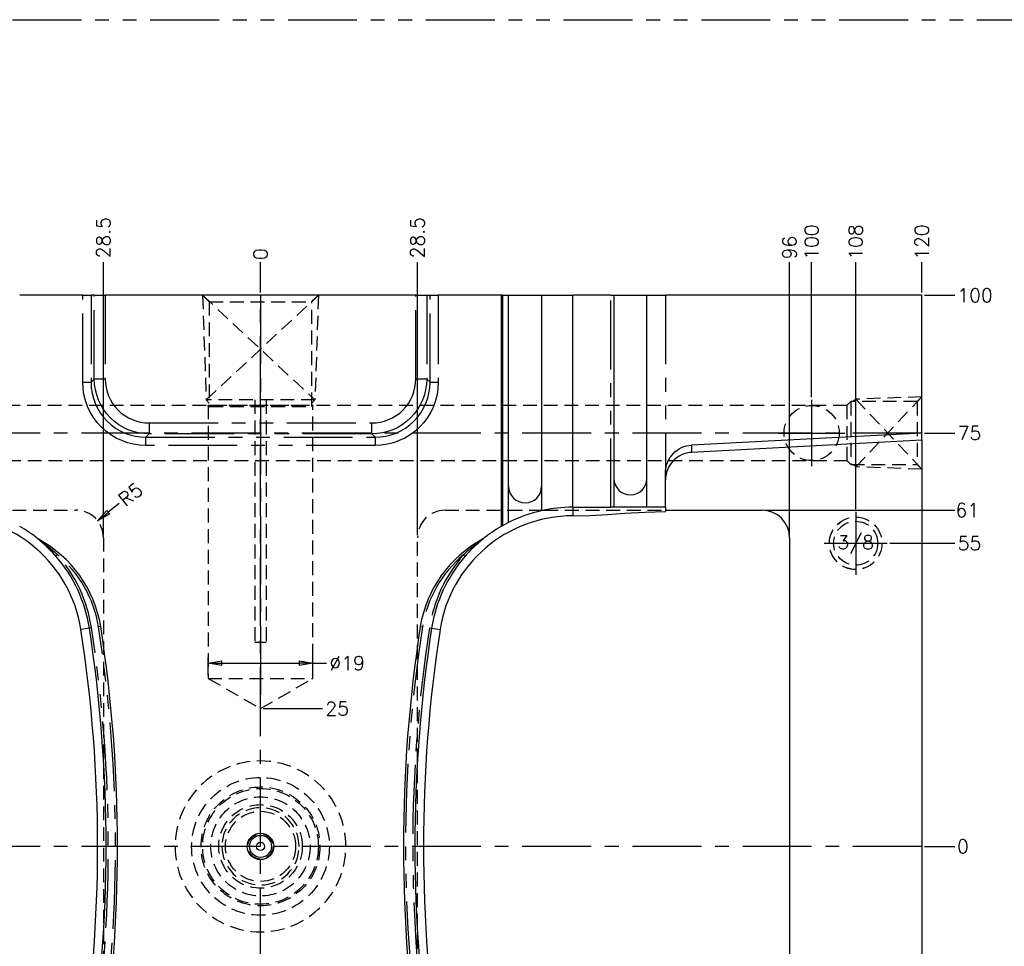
# Model space of a CAD drawing. Extents: x 2651 to 11825, y -3833 to 1075.
# Tile 4 of 256: x 2812 to 2991, y -3591 to -3423. Entities that reach past the tile are written whole.
import ezdxf
from ezdxf.enums import TextEntityAlignment as Align

# ---------------------------------------------------------------- set-up
doc = ezdxf.new("R2010")
doc.units = 0
doc.header["$LTSCALE"] = 10
for name, pattern in [('CENTER', [2, 1.25, -0.25, 0.25, -0.25]), ('HIDDEN', [0.375, 0.25, -0.125]), ('PHANTOM', [2.5, 1.25, -0.25, 0.25, -0.25, 0.25, -0.25])]:
    doc.linetypes.add(name, pattern=pattern)
doc.layers.get('0').update_dxf_attribs({"linetype": 'CONTINUOUS'})
doc.layers.get('Defpoints').update_dxf_attribs({"linetype": 'CONTINUOUS'})
for name, color, linetype in [('CEN', 1, 'CENTER'), ('COOL', 150, 'HIDDEN'), ('DIM', 3, 'CONTINUOUS'), ('DIVIDE', 5, 'PHANTOM'), ('HIDDEN', 6, 'HIDDEN'), ('LAYER_099', 7, 'CONTINUOUS'), ('TEXT', 4, 'CONTINUOUS')]:
    doc.layers.add(name, color=color, linetype=linetype)
doc.styles.get("Standard").update_dxf_attribs({"font": 'romans.shx'})
doc.dimstyles.new('1-1', dxfattribs={"dimtxt": 2.5, "dimasz": 2.5, "dimexe": 1, "dimexo": 0.5, "dimtad": 0, "dimrnd": 1.38778e-17, "dimzin": 9, "dimdsep": 46, "dimtxsty": 'Standard', "dimblk": 'CLOSED', "dimcen": 0, "dimclrd": 3, "dimclre": 3, "dimclrt": 3, "dimazin": 2, "dimtfac": 0.75, "dimtofl": 0, "dimtmove": 0, "dimatfit": 3, "dimfxl": 0, "dimtolj": 1, "dimarcsym": 0})

# ---------------------------------------------------------------- blocks, each defined once
blk = doc.blocks.new('*U447', base_point=(959.03, -3615.4))
for radius in [4.76, 4]:
    blk.add_circle((959.03, -3615.4), radius)
at = {"layer": 'CEN'}
for p, q in [((959.03, -3609.68), (959.03, -3621.12)), ((953.31, -3615.4), (964.75, -3615.4))]:
    blk.add_line(p, q, dxfattribs=at)
blk = doc.blocks.new('A$C11AD360A')
at = {"layer": 'COOL', "color": 1, "linetype": 'CENTER'}
for p, q in [((0, 100), (0, 25)), ((100, 81), (100, 69)), ((120, 75), (-108.87, 75)), ((94, 75), (106, 75))]:
    blk.add_line(p, q, dxfattribs=at)
at = {"layer": 'COOL'}
for p, q in [((-1, 81), (-1, 37)), ((1, 81), (1, 37)), ((1, 37), (-1, 37)), ((-9.5, 30.48), (9.5, 30.48))]:
    blk.add_line(p, q, dxfattribs=at)
for points in [[(-10.5, 100), (-9.3, 98.8), (9.3, 98.8), (10.5, 100)], [(-10.5, 100), (-9.88, 81), (-9.3, 80.42)], [(-10.5, 100), (9.88, 81), (-9.88, 81), (10.5, 100)], [(-9.3, 98.8), (-9.3, 79.84), (9.3, 79.84), (9.3, 98.8)], [(10.5, 100), (9.88, 81), (9.3, 80.42)], [(107.11, 80.7), (106.41, 80), (106.41, 70), (107.11, 69.3)], [(119.15, 80.7), (107.11, 80.7), (107.11, 69.3), (119.15, 69.3)], [(120, 81.55), (108, 81.15), (107.55, 80.7)], [(120, 81.55), (108, 68.85), (108, 81.15), (120, 68.45)], [(120, 81.55), (119.15, 80.7), (119.15, 69.3), (120, 68.45)], [(106.41, 80), (-105.98, 80), (-108.87, 75), (-105.98, 70), (106.41, 70)], [(-9.3, 79.84), (-9.5, 80.04), (9.5, 80.04), (9.3, 79.84)], [(-9.5, 80.04), (-9.5, 30.48), (0, 25), (9.5, 30.48), (9.5, 80.04)], [(120, 68.45), (108, 68.85), (107.55, 69.3)]]:
    blk.add_lwpolyline(points, dxfattribs=at)
blk.add_circle((100, 75), 5, dxfattribs=at)
blk = doc.blocks.new('*D450')
at = {"layer": 'Defpoints', "color": 0}
for p in [(2855.68, -3467.36), (2855.68, -3473.36), (2855.68, -3573.36)]:
    blk.add_point(p, dxfattribs=at)
at = {"layer": 'DIM', "color": 3, "lineweight": -2}
blk.add_line((2855.68, -3472.86), (2855.68, -3467.36), dxfattribs=at)
at = {"layer": 'DIM', "color": 3, "insert": (2855.68, -3465.9), "char_height": 2.5, "attachment_point": 5, "rotation": 90}
blk.add_mtext('\\A1;0', dxfattribs=at)
blk = doc.blocks.new('_Closed')
at = {"color": 0, "linetype": 'ByBlock', "lineweight": -2}
for p, q in [((-1, 0.167), (0, 0)), ((-1, 0.167), (-1, -0.167)), ((0, 0), (-1, -0.167)), ((0, 0), (-1, 0))]:
    blk.add_line(p, q, dxfattribs=at)
blk = doc.blocks.new('*D451')
at = {"layer": 'Defpoints', "color": 0}
for p in [(2955.68, -3467.36), (2955.68, -3492.36), (2855.68, -3573.36)]:
    blk.add_point(p, dxfattribs=at)
at = {"layer": 'DIM', "color": 3, "lineweight": -2}
blk.add_line((2955.68, -3491.86), (2955.68, -3467.36), dxfattribs=at)
at = {"layer": 'DIM', "color": 3, "insert": (2955.68, -3463.7), "char_height": 2.5, "attachment_point": 5, "rotation": 90}
blk.add_mtext('\\A1;100', dxfattribs=at)
blk = doc.blocks.new('*D452')
at = {"layer": 'Defpoints', "color": 0}
for p in [(2963.68, -3467.36), (2963.68, -3512.64), (2855.68, -3573.36)]:
    blk.add_point(p, dxfattribs=at)
at = {"layer": 'DIM', "color": 3, "lineweight": -2}
blk.add_line((2963.68, -3512.14), (2963.68, -3467.36), dxfattribs=at)
at = {"layer": 'DIM', "color": 3, "insert": (2963.68, -3463.7), "char_height": 2.5, "attachment_point": 5, "rotation": 90}
blk.add_mtext('\\A1;108', dxfattribs=at)
blk = doc.blocks.new('*D453')
at = {"layer": 'Defpoints', "color": 0}
for p in [(2975.68, -3467.36), (2975.68, -3473.36), (2855.68, -3573.36)]:
    blk.add_point(p, dxfattribs=at)
at = {"layer": 'DIM', "color": 3, "lineweight": -2}
blk.add_line((2975.68, -3472.86), (2975.68, -3467.36), dxfattribs=at)
at = {"layer": 'DIM', "color": 3, "insert": (2975.68, -3463.7), "char_height": 2.5, "attachment_point": 5, "rotation": 90}
blk.add_mtext('\\A1;120', dxfattribs=at)
blk = doc.blocks.new('*D454')
at = {"layer": 'Defpoints', "color": 0}
for p in [(2755.68, -3467.36), (2755.68, -3492.36), (2855.68, -3573.36)]:
    blk.add_point(p, dxfattribs=at)
at = {"layer": 'DIM', "color": 3, "lineweight": -2}
blk.add_line((2755.68, -3491.86), (2755.68, -3467.36), dxfattribs=at)
at = {"layer": 'DIM', "color": 3, "insert": (2755.68, -3463.7), "char_height": 2.5, "attachment_point": 5, "rotation": 90}
blk.add_mtext('\\A1;100', dxfattribs=at)
blk = doc.blocks.new('*D455')
at = {"layer": 'Defpoints', "color": 0}
for p in [(2747.68, -3467.36), (2747.68, -3512.64), (2855.68, -3573.36)]:
    blk.add_point(p, dxfattribs=at)
at = {"layer": 'DIM', "color": 3, "lineweight": -2}
blk.add_line((2747.68, -3512.14), (2747.68, -3467.36), dxfattribs=at)
at = {"layer": 'DIM', "color": 3, "insert": (2747.68, -3463.7), "char_height": 2.5, "attachment_point": 5, "rotation": 90}
blk.add_mtext('\\A1;108', dxfattribs=at)
blk = doc.blocks.new('*D456')
at = {"layer": 'Defpoints', "color": 0}
for p in [(2735.68, -3467.36), (2735.68, -3473.36), (2855.68, -3573.36)]:
    blk.add_point(p, dxfattribs=at)
at = {"layer": 'DIM', "color": 3, "lineweight": -2}
blk.add_line((2735.68, -3472.86), (2735.68, -3467.36), dxfattribs=at)
at = {"layer": 'DIM', "color": 3, "insert": (2735.68, -3463.7), "char_height": 2.5, "attachment_point": 5, "rotation": 90}
blk.add_mtext('\\A1;120', dxfattribs=at)
blk = doc.blocks.new('*D457')
at = {"layer": 'Defpoints', "color": 0}
for p in [(2975.68, -3473.36), (2981.68, -3473.36), (2855.68, -3573.36)]:
    blk.add_point(p, dxfattribs=at)
at = {"layer": 'DIM', "color": 3, "lineweight": -2}
blk.add_line((2976.18, -3473.36), (2981.68, -3473.36), dxfattribs=at)
at = {"layer": 'DIM', "color": 3, "insert": (2985.34, -3473.36), "char_height": 2.5, "attachment_point": 5}
blk.add_mtext('\\A1;100', dxfattribs=at)
blk = doc.blocks.new('*D458')
at = {"layer": 'Defpoints', "color": 0}
for p in [(2975.68, -3498.36), (2981.68, -3498.36), (2855.68, -3573.36)]:
    blk.add_point(p, dxfattribs=at)
at = {"layer": 'DIM', "color": 3, "lineweight": -2}
blk.add_line((2976.18, -3498.36), (2981.68, -3498.36), dxfattribs=at)
at = {"layer": 'DIM', "color": 3, "insert": (2984.33, -3498.36), "char_height": 2.5, "attachment_point": 5}
blk.add_mtext('\\A1;75', dxfattribs=at)
blk = doc.blocks.new('*D459')
at = {"layer": 'Defpoints', "color": 0}
for p in [(2969.4, -3518.36), (2981.68, -3518.36), (2855.68, -3573.36)]:
    blk.add_point(p, dxfattribs=at)
at = {"layer": 'DIM', "color": 3, "lineweight": -2}
blk.add_line((2969.9, -3518.36), (2981.68, -3518.36), dxfattribs=at)
at = {"layer": 'DIM', "color": 3, "insert": (2984.33, -3518.36), "char_height": 2.5, "attachment_point": 5}
blk.add_mtext('\\A1;55', dxfattribs=at)
blk = doc.blocks.new('*D460')
at = {"layer": 'Defpoints', "color": 0}
for p in [(2855.68, -3573.36), (2975.68, -3573.36), (2981.68, -3573.36)]:
    blk.add_point(p, dxfattribs=at)
at = {"layer": 'DIM', "color": 3, "lineweight": -2}
blk.add_line((2976.18, -3573.36), (2981.68, -3573.36), dxfattribs=at)
at = {"layer": 'DIM', "color": 3, "insert": (2983.14, -3573.36), "char_height": 2.5, "attachment_point": 5}
blk.add_mtext('\\A1;0', dxfattribs=at)
blk = doc.blocks.new('*D461')
at = {"layer": 'Defpoints', "color": 0}
for p in [(2855.68, -3573.36), (2969.4, -3628.36), (2981.68, -3628.36)]:
    blk.add_point(p, dxfattribs=at)
at = {"layer": 'DIM', "color": 3, "lineweight": -2}
blk.add_line((2969.9, -3628.36), (2981.68, -3628.36), dxfattribs=at)
at = {"layer": 'DIM', "color": 3, "insert": (2984.33, -3628.36), "char_height": 2.5, "attachment_point": 5}
blk.add_mtext('\\A1;55', dxfattribs=at)
blk = doc.blocks.new('*D462')
at = {"layer": 'Defpoints', "color": 0}
for p in [(2855.68, -3573.36), (2975.68, -3648.36), (2981.68, -3648.36)]:
    blk.add_point(p, dxfattribs=at)
at = {"layer": 'DIM', "color": 3, "lineweight": -2}
blk.add_line((2976.18, -3648.36), (2981.68, -3648.36), dxfattribs=at)
at = {"layer": 'DIM', "color": 3, "insert": (2984.33, -3648.36), "char_height": 2.5, "attachment_point": 5}
blk.add_mtext('\\A1;75', dxfattribs=at)
blk = doc.blocks.new('*D463')
at = {"layer": 'Defpoints', "color": 0}
for p in [(2855.68, -3573.36), (2975.68, -3673.36), (2981.68, -3673.36)]:
    blk.add_point(p, dxfattribs=at)
at = {"layer": 'DIM', "color": 3, "lineweight": -2}
blk.add_line((2976.18, -3673.36), (2981.68, -3673.36), dxfattribs=at)
at = {"layer": 'DIM', "color": 3, "insert": (2985.34, -3673.36), "char_height": 2.5, "attachment_point": 5}
blk.add_mtext('\\A1;100', dxfattribs=at)
blk = doc.blocks.new('*D464')
at = {"layer": 'Defpoints', "color": 0}
for p in [(2855.68, -3573.36), (2955.68, -3654.36), (2955.68, -3679.13)]:
    blk.add_point(p, dxfattribs=at)
at = {"layer": 'DIM', "color": 3, "lineweight": -2}
blk.add_line((2955.68, -3654.86), (2955.68, -3679.13), dxfattribs=at)
at = {"layer": 'DIM', "color": 3, "insert": (2955.68, -3682.8), "char_height": 2.5, "attachment_point": 5, "rotation": 90}
blk.add_mtext('\\A1;100', dxfattribs=at)
blk = doc.blocks.new('*D465')
at = {"layer": 'Defpoints', "color": 0}
for p in [(2855.68, -3573.36), (2963.68, -3634.08), (2963.68, -3679.13)]:
    blk.add_point(p, dxfattribs=at)
at = {"layer": 'DIM', "color": 3, "lineweight": -2}
blk.add_line((2963.68, -3634.58), (2963.68, -3679.13), dxfattribs=at)
at = {"layer": 'DIM', "color": 3, "insert": (2963.68, -3682.8), "char_height": 2.5, "attachment_point": 5, "rotation": 90}
blk.add_mtext('\\A1;108', dxfattribs=at)
blk = doc.blocks.new('*D466')
at = {"layer": 'Defpoints', "color": 0}
for p in [(2855.68, -3573.36), (2855.68, -3673.36), (2855.68, -3679.13)]:
    blk.add_point(p, dxfattribs=at)
at = {"layer": 'DIM', "color": 3, "lineweight": -2}
blk.add_line((2855.68, -3673.86), (2855.68, -3679.13), dxfattribs=at)
at = {"layer": 'DIM', "color": 3, "insert": (2855.68, -3680.59), "char_height": 2.5, "attachment_point": 5, "rotation": 90}
blk.add_mtext('\\A1;0', dxfattribs=at)
blk = doc.blocks.new('*D467')
at = {"layer": 'Defpoints', "color": 0}
for p in [(2855.68, -3573.36), (2755.68, -3654.36), (2755.68, -3679.13)]:
    blk.add_point(p, dxfattribs=at)
at = {"layer": 'DIM', "color": 3, "lineweight": -2}
blk.add_line((2755.68, -3654.86), (2755.68, -3679.13), dxfattribs=at)
at = {"layer": 'DIM', "color": 3, "insert": (2755.68, -3682.8), "char_height": 2.5, "attachment_point": 5, "rotation": 90}
blk.add_mtext('\\A1;100', dxfattribs=at)
blk = doc.blocks.new('*D468')
at = {"layer": 'Defpoints', "color": 0}
for p in [(2855.68, -3573.36), (2747.68, -3634.08), (2747.68, -3679.13)]:
    blk.add_point(p, dxfattribs=at)
at = {"layer": 'DIM', "color": 3, "lineweight": -2}
blk.add_line((2747.68, -3634.58), (2747.68, -3679.13), dxfattribs=at)
at = {"layer": 'DIM', "color": 3, "insert": (2747.68, -3682.8), "char_height": 2.5, "attachment_point": 5, "rotation": 90}
blk.add_mtext('\\A1;108', dxfattribs=at)
blk = doc.blocks.new('*D469')
at = {"layer": 'Defpoints', "color": 0}
for p in [(2729.68, -3518.36), (2741.97, -3518.36), (2855.68, -3573.36)]:
    blk.add_point(p, dxfattribs=at)
at = {"layer": 'DIM', "color": 3, "lineweight": -2}
blk.add_line((2741.47, -3518.36), (2729.68, -3518.36), dxfattribs=at)
at = {"layer": 'DIM', "color": 3, "insert": (2727.04, -3518.36), "char_height": 2.5, "attachment_point": 5}
blk.add_mtext('\\A1;55', dxfattribs=at)
blk = doc.blocks.new('*D470')
at = {"layer": 'Defpoints', "color": 0}
for p in [(2855.68, -3573.36), (2729.68, -3628.36), (2741.97, -3628.36)]:
    blk.add_point(p, dxfattribs=at)
at = {"layer": 'DIM', "color": 3, "lineweight": -2}
blk.add_line((2741.47, -3628.36), (2729.68, -3628.36), dxfattribs=at)
at = {"layer": 'DIM', "color": 3, "insert": (2727.04, -3628.36), "char_height": 2.5, "attachment_point": 5}
blk.add_mtext('\\A1;55', dxfattribs=at)
blk = doc.blocks.new('*D471')
at = {"layer": 'Defpoints', "color": 0}
for p in [(2855.68, -3548.36), (2866.96, -3548.36), (2855.68, -3573.36)]:
    blk.add_point(p, dxfattribs=at)
at = {"layer": 'DIM', "color": 3, "lineweight": -2}
blk.add_line((2856.18, -3548.36), (2866.96, -3548.36), dxfattribs=at)
at = {"layer": 'DIM', "color": 3, "insert": (2869.6, -3548.36), "char_height": 2.5, "attachment_point": 5}
blk.add_mtext('\\A1;25', dxfattribs=at)
blk = doc.blocks.new('*D472')
at = {"layer": 'Defpoints', "color": 0}
for p in [(2855.68, -3573.36), (2855.68, -3598.36), (2866.96, -3598.36)]:
    blk.add_point(p, dxfattribs=at)
at = {"layer": 'DIM', "color": 3, "lineweight": -2}
blk.add_line((2856.18, -3598.36), (2866.96, -3598.36), dxfattribs=at)
at = {"layer": 'DIM', "color": 3, "insert": (2869.6, -3598.36), "char_height": 2.5, "attachment_point": 5}
blk.add_mtext('\\A1;25', dxfattribs=at)
blk = doc.blocks.new('*D473')
at = {"layer": 'Defpoints', "color": 0}
for p in [(2846.18, -3540.11), (2846.18, -3542.87), (2865.18, -3542.87)]:
    blk.add_point(p, dxfattribs=at)
at = {"layer": 'DIM', "color": 3, "lineweight": -2}
for p, q in [((2846.18, -3542.37), (2846.18, -3539.11)), ((2865.18, -3542.37), (2865.18, -3539.11)), ((2848.68, -3540.11), (2862.68, -3540.11)), ((2865.18, -3540.11), (2867.68, -3540.11))]:
    blk.add_line(p, q, dxfattribs=at)
at = {"layer": 'DIM', "color": 3, "lineweight": -2, "xscale": 2.5, "yscale": 2.5, "zscale": 2.5, "rotation": 180}
blk.add_blockref('_Closed', (2846.18, -3540.11), dxfattribs=at)
at = {"layer": 'DIM', "color": 3, "lineweight": -2, "xscale": 2.5, "yscale": 2.5, "zscale": 2.5}
blk.add_blockref('_Closed', (2865.18, -3540.11), dxfattribs=at)
at = {"layer": 'DIM', "color": 3, "insert": (2871.4, -3540.11), "char_height": 2.5, "attachment_point": 5}
blk.add_mtext('\\A1;%%c19', dxfattribs=at)
blk = doc.blocks.new('*D3373')
at = {"layer": 'Defpoints', "color": 0}
for p in [(2759.68, -3467.36), (2759.68, -3517.36), (2855.68, -3573.36)]:
    blk.add_point(p, dxfattribs=at)
at = {"layer": 'DIM', "color": 3, "lineweight": -2}
blk.add_line((2759.68, -3516.86), (2759.68, -3467.36), dxfattribs=at)
at = {"layer": 'DIM', "color": 3, "insert": (2759.68, -3464.71), "char_height": 2.5, "attachment_point": 5, "rotation": 90}
blk.add_mtext('\\A1;96', dxfattribs=at)
blk = doc.blocks.new('*D3374')
at = {"layer": 'Defpoints', "color": 0}
for p in [(2951.68, -3467.36), (2951.68, -3517.36), (2855.68, -3573.36)]:
    blk.add_point(p, dxfattribs=at)
at = {"layer": 'DIM', "color": 3, "lineweight": -2}
blk.add_line((2951.68, -3516.86), (2951.68, -3467.36), dxfattribs=at)
at = {"layer": 'DIM', "color": 3, "insert": (2951.68, -3464.71), "char_height": 2.5, "attachment_point": 5, "rotation": 90}
blk.add_mtext('\\A1;96', dxfattribs=at)
blk = doc.blocks.new('*D3375')
at = {"layer": 'Defpoints', "color": 0}
for p in [(2946.68, -3512.36), (2981.68, -3512.36), (2855.68, -3573.36)]:
    blk.add_point(p, dxfattribs=at)
at = {"layer": 'DIM', "color": 3, "lineweight": -2}
blk.add_line((2947.18, -3512.36), (2981.68, -3512.36), dxfattribs=at)
at = {"layer": 'DIM', "color": 3, "insert": (2983.92, -3512.36), "char_height": 2.5, "attachment_point": 5}
blk.add_mtext('\\A1;61', dxfattribs=at)
blk = doc.blocks.new('*D3376')
at = {"layer": 'Defpoints', "color": 0}
for p in [(2855.68, -3573.36), (2946.68, -3634.36), (2981.68, -3634.36)]:
    blk.add_point(p, dxfattribs=at)
at = {"layer": 'DIM', "color": 3, "lineweight": -2}
blk.add_line((2947.18, -3634.36), (2981.68, -3634.36), dxfattribs=at)
at = {"layer": 'DIM', "color": 3, "insert": (2983.92, -3634.36), "char_height": 2.5, "attachment_point": 5}
blk.add_mtext('\\A1;61', dxfattribs=at)
blk = doc.blocks.new('*D3377')
at = {"layer": 'Defpoints', "color": 0}
for p in [(2855.68, -3573.36), (2729.68, -3634.36), (2764.68, -3634.36)]:
    blk.add_point(p, dxfattribs=at)
at = {"layer": 'DIM', "color": 3, "lineweight": -2}
blk.add_line((2764.18, -3634.36), (2729.68, -3634.36), dxfattribs=at)
at = {"layer": 'DIM', "color": 3, "insert": (2727.45, -3634.36), "char_height": 2.5, "attachment_point": 5}
blk.add_mtext('\\A1;61', dxfattribs=at)
blk = doc.blocks.new('*D3378')
at = {"layer": 'Defpoints', "color": 0}
for p in [(2729.68, -3512.36), (2764.68, -3512.36), (2855.68, -3573.36)]:
    blk.add_point(p, dxfattribs=at)
at = {"layer": 'DIM', "color": 3, "lineweight": -2}
blk.add_line((2764.18, -3512.36), (2729.68, -3512.36), dxfattribs=at)
at = {"layer": 'DIM', "color": 3, "insert": (2727.45, -3512.36), "char_height": 2.5, "attachment_point": 5}
blk.add_mtext('\\A1;61', dxfattribs=at)
blk = doc.blocks.new('*D3390')
at = {"layer": 'Defpoints', "color": 0}
for p in [(2826.11, -3514.26), (2822.18, -3517.36)]:
    blk.add_point(p, dxfattribs=at)
at = {"layer": 'DIM', "color": 3, "lineweight": -2}
blk.add_line((2830.03, -3511.15), (2828.07, -3512.7), dxfattribs=at)
at = {"layer": 'DIM', "color": 3, "lineweight": -2, "xscale": 2.5, "yscale": 2.5, "zscale": 2.5, "rotation": 218.3476437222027}
blk.add_blockref('_Closed', (2826.11, -3514.26), dxfattribs=at)
at = {"layer": 'DIM', "color": 3, "insert": (2832.1, -3509.51), "char_height": 2.5, "attachment_point": 5, "rotation": 38.3476}
blk.add_mtext('\\A1;R5', dxfattribs=at)
blk = doc.blocks.new('*D3391')
at = {"layer": 'Defpoints', "color": 0}
for p in [(2884.18, -3467.36), (2884.18, -3517.36), (2855.68, -3573.36)]:
    blk.add_point(p, dxfattribs=at)
at = {"layer": 'DIM', "color": 3, "lineweight": -2}
blk.add_line((2884.18, -3516.86), (2884.18, -3467.36), dxfattribs=at)
at = {"layer": 'DIM', "color": 3, "insert": (2884.18, -3462.92), "char_height": 2.5, "attachment_point": 5, "rotation": 90}
blk.add_mtext('\\A1;28.5', dxfattribs=at)
blk = doc.blocks.new('*D3392')
at = {"layer": 'Defpoints', "color": 0}
for p in [(2827.18, -3467.36), (2827.18, -3517.36), (2855.68, -3573.36)]:
    blk.add_point(p, dxfattribs=at)
at = {"layer": 'DIM', "color": 3, "lineweight": -2}
blk.add_line((2827.18, -3516.86), (2827.18, -3467.36), dxfattribs=at)
at = {"layer": 'DIM', "color": 3, "insert": (2827.18, -3462.92), "char_height": 2.5, "attachment_point": 5, "rotation": 90}
blk.add_mtext('\\A1;28.5', dxfattribs=at)

msp = doc.modelspace()

# ---------------------------------------------------------------- linework, layer by layer
at = {"layer": 'CEN'}
for p, q in [((2855.684, -3673.358), (2855.684, -3473.358)), ((2975.684, -3573.358), (2735.684, -3573.358))]:
    msp.add_line(p, q, dxfattribs=at)
at = {"layer": 'DIVIDE', "color": 4}
msp.add_line((2660.684, -3423.358), (3780.684, -3423.358), dxfattribs=at)
at = {"layer": 'LAYER_099', "color": 0, "linetype": 'Continuous'}
for p, q in [((2823.435, -3473.358), (2811.986, -3473.358)), ((2823.435, -3473.358), (2824.929, -3473.358)), ((2825.524, -3473.358), (2824.929, -3473.358)), ((2825.524, -3473.358), (2827.517, -3473.358)), ((2883.851, -3473.358), (2827.517, -3473.358)), ((2883.851, -3473.358), (2885.844, -3473.358)), ((2885.844, -3473.358), (2886.439, -3473.358)), ((2886.439, -3473.358), (2887.933, -3473.358)), ((2899.382, -3473.358), (2887.933, -3473.358)), ((2899.382, -3473.358), (2899.382, -3515.297)), ((2899.65, -3473.358), (2899.382, -3473.358)), ((2899.65, -3515.145), (2899.65, -3473.358)), ((2899.65, -3473.358), (2900.697, -3473.358)), ((2900.697, -3514.588), (2900.697, -3473.358)), ((2900.697, -3473.358), (2906.697, -3473.358)), ((2906.697, -3473.358), (2906.697, -3512.448)), ((2906.697, -3473.358), (2912.336, -3473.358)), ((2912.336, -3511.826), (2912.336, -3473.358)), ((2919.25, -3473.358), (2912.336, -3473.358)), ((2919.25, -3473.358), (2919.8, -3473.358)), ((2919.8, -3473.358), (2919.8, -3506.589)), ((2919.8, -3473.358), (2925.8, -3473.358)), ((2925.8, -3506.589), (2925.8, -3473.358)), ((2925.8, -3473.358), (2929.176, -3473.358)), ((2975.684, -3473.358), (2929.176, -3473.358)), ((2975.684, -3498.358), (2975.684, -3473.358)), ((2975.684, -3498.358), (2933.915, -3500.547)), ((2975.684, -3499.67), (2933.915, -3501.859)), ((2975.684, -3499.67), (2975.684, -3498.358)), ((2975.684, -3499.67), (2975.684, -3647.046)), ((2919.8, -3506.589), (2919.8, -3511.826)), ((2925.8, -3511.826), (2925.8, -3506.589)), ((2929.176, -3511.826), (2929.176, -3505.547)), ((2912.336, -3511.826), (2919.22, -3511.826)), ((2919.22, -3511.826), (2919.25, -3511.826)), ((2919.25, -3511.826), (2919.265, -3511.826)), ((2919.8, -3511.826), (2919.265, -3511.826)), ((2925.8, -3511.826), (2919.8, -3511.826)), ((2929.176, -3511.826), (2925.8, -3511.826)), ((2929.176, -3511.826), (2929.176, -3512.604)), ((2929.176, -3512.358), (2946.684, -3512.358)), ((2899.65, -3515.145), (2899.382, -3515.297)), ((2899.65, -3515.145), (2900.644, -3514.615)), ((2900.644, -3514.615), (2900.697, -3514.588)), ((2815.386, -3517.632), (2815.555, -3517.745)), ((2895.982, -3517.632), (2895.813, -3517.745)), ((2951.684, -3517.358), (2951.684, -3629.358)), ((2894.816, -3518.647), (2895.278, -3518.235)), ((2826.684, -3533.46), (2826.3, -3533.519)), ((2884.684, -3533.46), (2885.068, -3533.521))]:
    msp.add_line(p, q, dxfattribs=at)
at = {"layer": 'LAYER_099', "color": 253, "linetype": 'PHANTOM'}
for p, q in [((2823.435, -3489.151), (2823.435, -3473.358)), ((2824.929, -3473.358), (2824.929, -3489.151)), ((2825.524, -3488.556), (2825.524, -3473.358)), ((2827.517, -3473.358), (2827.517, -3488.556)), ((2883.851, -3488.556), (2883.851, -3473.358)), ((2885.844, -3473.358), (2885.844, -3488.556)), ((2886.439, -3489.151), (2886.439, -3473.358)), ((2887.933, -3473.358), (2887.933, -3489.151)), ((2919.25, -3511.826), (2919.25, -3473.358)), ((2929.176, -3473.358), (2929.176, -3505.547)), ((2823.435, -3489.151), (2824.929, -3489.151)), ((2824.929, -3489.151), (2825.524, -3488.556)), ((2827.517, -3488.556), (2825.524, -3488.556)), ((2885.844, -3488.556), (2883.851, -3488.556)), ((2885.844, -3488.556), (2886.439, -3489.151)), ((2886.439, -3489.151), (2887.933, -3489.151)), ((2835.486, -3496.525), (2875.882, -3496.525)), ((2835.486, -3496.525), (2835.486, -3498.518)), ((2875.882, -3498.518), (2875.882, -3496.525)), ((2835.486, -3498.518), (2834.891, -3499.113)), ((2834.891, -3499.113), (2876.477, -3499.113)), ((2834.891, -3500.607), (2834.891, -3499.113)), ((2875.882, -3498.518), (2835.486, -3498.518)), ((2876.477, -3499.113), (2875.882, -3498.518)), ((2876.477, -3499.113), (2876.477, -3500.607)), ((2876.477, -3500.607), (2834.891, -3500.607)), ((2933.915, -3500.547), (2933.915, -3501.859)), ((2912.336, -3511.826), (2912.336, -3513.381)), ((2818.55, -3520.687), (2818.545, -3520.692)), ((2818.838, -3520.436), (2818.55, -3520.687)), ((2892.53, -3520.436), (2892.818, -3520.687)), ((2892.818, -3520.687), (2892.823, -3520.692)), ((2824.636, -3533.776), (2823.099, -3534.014)), ((2825.02, -3533.717), (2824.636, -3533.776)), ((2886.348, -3533.717), (2886.732, -3533.776)), ((2886.732, -3533.776), (2888.269, -3534.014))]:
    msp.add_line(p, q, dxfattribs=at)
at = {"layer": 'LAYER_099', "color": 6, "linetype": 'HIDDEN'}
for p, q in [((2810.671, -3512.358), (2822.184, -3512.358)), ((2889.184, -3512.358), (2900.697, -3512.358)), ((2900.697, -3512.358), (2906.697, -3512.358)), ((2906.697, -3512.358), (2907.167, -3512.358)), ((2907.167, -3512.358), (2929.176, -3512.358)), ((2827.184, -3517.358), (2827.184, -3629.358)), ((2884.184, -3629.358), (2884.184, -3517.358))]:
    msp.add_line(p, q, dxfattribs=at)
at = {"layer": 'LAYER_099', "color": 253, "linetype": 'PHANTOM'}
for points in [[(2834.891, -3500.607, 0), (2833.77, -3500.553, 0), (2832.659, -3500.389, 0), (2831.568, -3500.118, 0), (2830.509, -3499.74, 0), (2829.491, -3499.261, 0), (2828.524, -3498.683, 0), (2827.62, -3498.013, 0), (2826.785, -3497.257, 0), (2826.029, -3496.423, 0), (2825.359, -3495.518, 0), (2824.781, -3494.551, 0), (2824.302, -3493.534, 0), (2823.924, -3492.474, 0), (2823.653, -3491.383, 0), (2823.489, -3490.272, 0), (2823.435, -3489.151, 0)], [(2824.929, -3489.151, 0), (2824.975, -3490.126, 0), (2825.116, -3491.092, 0), (2825.351, -3492.041, 0), (2825.678, -3492.963, 0), (2826.095, -3493.849, 0), (2826.597, -3494.69, 0), (2827.18, -3495.478, 0), (2827.838, -3496.205, 0), (2828.564, -3496.862, 0), (2829.352, -3497.445, 0), (2830.193, -3497.947, 0), (2831.079, -3498.364, 0), (2832.001, -3498.691, 0), (2832.95, -3498.926, 0), (2833.916, -3499.067, 0), (2834.891, -3499.113, 0)], [(2835.486, -3498.518, 0), (2834.511, -3498.469, 0), (2833.546, -3498.325, 0), (2832.598, -3498.087, 0), (2831.678, -3497.758, 0), (2830.794, -3497.34, 0), (2829.955, -3496.838, 0), (2829.169, -3496.255, 0), (2828.444, -3495.598, 0), (2827.787, -3494.873, 0), (2827.204, -3494.087, 0), (2826.702, -3493.248, 0), (2826.284, -3492.364, 0), (2825.955, -3491.444, 0), (2825.717, -3490.496, 0), (2825.573, -3489.531, 0), (2825.524, -3488.556, 0)], [(2827.517, -3488.556, 0), (2827.555, -3489.336, 0), (2827.669, -3490.109, 0), (2827.857, -3490.867, 0), (2828.12, -3491.604, 0), (2828.453, -3492.312, 0), (2828.855, -3492.985, 0), (2829.321, -3493.614, 0), (2829.847, -3494.195, 0), (2830.428, -3494.721, 0), (2831.057, -3495.187, 0), (2831.73, -3495.589, 0), (2832.438, -3495.922, 0), (2833.175, -3496.185, 0), (2833.933, -3496.373, 0), (2834.706, -3496.487, 0), (2835.486, -3496.525, 0)], [(2885.844, -3488.556, 0), (2885.795, -3489.531, 0), (2885.651, -3490.496, 0), (2885.413, -3491.444, 0), (2885.084, -3492.364, 0), (2884.666, -3493.248, 0), (2884.164, -3494.087, 0), (2883.581, -3494.873, 0), (2882.924, -3495.598, 0), (2882.199, -3496.255, 0), (2881.414, -3496.838, 0), (2880.575, -3497.34, 0), (2879.691, -3497.758, 0), (2878.77, -3498.087, 0), (2877.823, -3498.325, 0), (2876.857, -3498.469, 0), (2875.882, -3498.518, 0)], [(2875.882, -3496.525, 0), (2876.662, -3496.487, 0), (2877.435, -3496.373, 0), (2878.193, -3496.185, 0), (2878.931, -3495.922, 0), (2879.639, -3495.589, 0), (2880.311, -3495.187, 0), (2880.94, -3494.721, 0), (2881.521, -3494.195, 0), (2882.047, -3493.614, 0), (2882.513, -3492.985, 0), (2882.915, -3492.312, 0), (2883.248, -3491.604, 0), (2883.511, -3490.867, 0), (2883.7, -3490.109, 0), (2883.813, -3489.336, 0), (2883.851, -3488.556, 0)], [(2876.477, -3499.113, 0), (2877.452, -3499.067, 0), (2878.418, -3498.926, 0), (2879.367, -3498.691, 0), (2880.289, -3498.364, 0), (2881.175, -3497.947, 0), (2882.016, -3497.445, 0), (2882.804, -3496.862, 0), (2883.531, -3496.205, 0), (2884.189, -3495.478, 0), (2884.771, -3494.69, 0), (2885.273, -3493.849, 0), (2885.69, -3492.963, 0), (2886.017, -3492.041, 0), (2886.252, -3491.092, 0), (2886.393, -3490.126, 0), (2886.439, -3489.151, 0)], [(2887.933, -3489.151, 0), (2887.879, -3490.272, 0), (2887.715, -3491.383, 0), (2887.444, -3492.474, 0), (2887.067, -3493.534, 0), (2886.587, -3494.551, 0), (2886.009, -3495.518, 0), (2885.339, -3496.423, 0), (2884.583, -3497.257, 0), (2883.749, -3498.013, 0), (2882.844, -3498.683, 0), (2881.878, -3499.261, 0), (2880.86, -3499.74, 0), (2879.8, -3500.118, 0), (2878.71, -3500.389, 0), (2877.598, -3500.553, 0), (2876.477, -3500.607, 0)], [(2815.555, -3517.745, 0), (2815.592, -3517.77, 0), (2815.834, -3517.938, 0), (2816.165, -3518.175, 0), (2816.476, -3518.406, 0), (2816.684, -3518.564, 0), (2816.911, -3518.74, 0), (2817.155, -3518.935, 0), (2817.304, -3519.057, 0), (2817.465, -3519.191, 0), (2817.637, -3519.337, 0), (2817.82, -3519.495, 0), (2818.014, -3519.665, 0), (2818.311, -3519.935, 0), (2818.546, -3520.156, 0), (2818.721, -3520.323, 0), (2818.838, -3520.436, 0)], [(2895.813, -3517.745, 0), (2895.776, -3517.77, 0), (2895.534, -3517.938, 0), (2895.203, -3518.175, 0), (2894.892, -3518.406, 0), (2894.684, -3518.564, 0), (2894.458, -3518.74, 0), (2894.213, -3518.935, 0), (2894.064, -3519.057, 0), (2893.903, -3519.191, 0), (2893.731, -3519.337, 0), (2893.548, -3519.495, 0), (2893.354, -3519.665, 0), (2893.057, -3519.935, 0), (2892.822, -3520.156, 0), (2892.647, -3520.323, 0), (2892.53, -3520.436, 0)]]:
    msp.add_polyline3d(points, dxfattribs=at)
at = {"layer": 'LAYER_099', "color": 0, "linetype": 'Continuous'}
for points in [[(2929.176, -3505.547, 0), (2929.199, -3505.073, 0), (2929.266, -3504.604, 0), (2929.377, -3504.142, 0), (2929.532, -3503.694, 0), (2929.728, -3503.262, 0), (2929.964, -3502.85, 0), (2930.238, -3502.463, 0), (2930.548, -3502.103, 0), (2930.89, -3501.774, 0), (2931.262, -3501.479, 0), (2931.66, -3501.22, 0), (2932.081, -3501.001, 0), (2932.521, -3500.822, 0), (2932.977, -3500.686, 0), (2933.443, -3500.594, 0), (2933.915, -3500.547, 0)], [(2933.915, -3501.859, 0), (2933.443, -3501.906, 0), (2932.977, -3501.998, 0), (2932.521, -3502.134, 0), (2932.081, -3502.313, 0), (2931.66, -3502.532, 0), (2931.262, -3502.791, 0), (2930.89, -3503.086, 0), (2930.548, -3503.415, 0), (2930.238, -3503.775, 0), (2929.964, -3504.162, 0), (2929.728, -3504.574, 0), (2929.532, -3505.006, 0), (2929.377, -3505.454, 0), (2929.266, -3505.916, 0), (2929.199, -3506.385, 0), (2929.176, -3506.859, 0)], [(2912.336, -3513.381, 0), (2915.48, -3513.31, 0), (2918.623, -3513.137, 0), (2921.767, -3512.923, 0), (2925.472, -3512.7, 0), (2929.176, -3512.604, 0)], [(2816.09, -3518.235, 0), (2816.21, -3518.336, 0), (2816.337, -3518.442, 0), (2816.47, -3518.555, 0), (2816.606, -3518.68, 0), (2816.758, -3518.823, 0), (2816.937, -3518.996, 0), (2817.257, -3519.31, 0), (2817.636, -3519.694, 0), (2818.069, -3520.152, 0), (2818.55, -3520.687, 0)]]:
    msp.add_polyline3d(points, dxfattribs=at)
at = {"layer": 'LAYER_099', "color": 6, "linetype": 'HIDDEN'}
for centre, radius in [((2963.684, -3518.358), 4.765), ((2963.684, -3518.358), 4), ((2855.684, -3573.358), 12.5), ((2855.684, -3573.358), 10.789), ((2855.684, -3573.358), 10.5), ((2855.684, -3573.358), 9), ((2855.684, -3573.358), 7.582), ((2855.684, -3573.358), 6.365), ((2855.684, -3573.358), 2.275)]:
    msp.add_circle(centre, radius, dxfattribs=at)
at = {"layer": 'LAYER_099', "color": 0, "linetype": 'Continuous'}
for radius in [2.404, 2, 0.75]:
    msp.add_circle((2855.684, -3573.358), radius, dxfattribs=at)
for centre, radius, start, end in [((2922.8, -3506.589), 3, 180.0001, 359.9999), ((2903.697, -3508.026), 3, 180, 0), ((2912.336, -3537.734), 25.908, 102.5722, 116.69611), ((2912.336, -3537.734), 25.908, 90, 102.5722), ((2946.684, -3517.358), 5, 0, 90), ((2799.032, -3537.734), 24.354, 8.78794, 90), ((2912.336, -3537.734), 24.354, 90, 171.21206), ((2799.032, -3537.734), 25.908, 51.03035, 60), ((2912.336, -3537.734), 25.908, 120, 128.96965), ((2815.57, -3517.289), 0.389, 231.03035, 241.72111), ((2799.032, -3537.734), 25.907, 48.82026, 51.03035), ((2804.953, -3537.025), 22.022, 9.31771, 61.72111), ((2906.415, -3537.025), 22.022, 118.27889, 170.68229), ((2912.336, -3537.734), 25.908, 128.96965, 131.17937), ((2895.798, -3517.289), 0.389, 298.27889, 308.96965), ((2911.99, -3537.461), 25.475, 132.39012, 138.81677), ((2912.336, -3537.734), 25.908, 132.52511, 138.86603), ((2912.336, -3537.734), 25.908, 131.17937, 132.52511), ((2799.032, -3537.734), 25.908, 8.78794, 41.13397), ((2912.336, -3537.734), 25.908, 138.86603, 171.21206), ((2568.597, -3573.358), 259.08, 351.21206, 8.78794), ((2568.597, -3573.358), 261.153, 0, 8.78794), ((3142.771, -3573.358), 261.153, 171.21206, 188.78794), ((3142.771, -3573.358), 259.08, 171.21206, 180), ((2568.597, -3573.358), 257.526, 351.21206, 8.78794), ((3142.771, -3573.358), 257.526, 171.21206, 188.78794), ((2568.597, -3573.358), 261.153, 351.21206, 0), ((3142.771, -3573.358), 259.08, 180, 188.78794)]:
    msp.add_arc(centre, radius, start, end, dxfattribs=at)
at = {"layer": 'LAYER_099', "color": 6, "linetype": 'HIDDEN'}
for centre, radius, start, end in [((2822.184, -3517.358), 5, 0, 90), ((2889.184, -3517.358), 5, 90, 180), ((2799.032, -3537.734), 25.908, 41.13397, 48.82032), ((2855.684, -3573.358), 15.5, 0, 180), ((2855.684, -3573.358), 7.005, 0, 180), ((2855.684, -3573.358), 15.5, 180, 0), ((2855.684, -3573.358), 7.005, 180, 0)]:
    msp.add_arc(centre, radius, start, end, dxfattribs=at)
at = {"layer": 'LAYER_099', "color": 253, "linetype": 'PHANTOM'}
for centre, radius, start, end in [((2804.953, -3537.025), 21.633, 9.32723, 50.071), ((2799.032, -3537.734), 26.297, 8.78794, 41.13397), ((2906.415, -3537.025), 21.633, 129.929, 170.67755), ((2912.336, -3537.734), 26.297, 138.86603, 171.21206), ((2568.597, -3573.358), 259.469, 351.21206, 8.78794), ((2568.597, -3573.358), 260.764, 351.21246, 8.78754), ((3142.771, -3573.358), 260.764, 171.21246, 188.78754), ((3142.771, -3573.358), 259.469, 171.21206, 188.78794)]:
    msp.add_arc(centre, radius, start, end, dxfattribs=at)

# ---------------------------------------------------------------- block references
at = {"layer": 'DIM'}
msp.add_blockref('A$C11AD360A', (2855.684, -3573.358), dxfattribs=at)
at = {"layer": 'HIDDEN'}
msp.add_blockref('*U447', (2963.684, -3518.358), dxfattribs=at)

# ---------------------------------------------------------------- texts
at = {"layer": 'TEXT'}
msp.add_text('3/8', height=2.5, dxfattribs=at).set_placement((2963.684, -3518.358), align=Align.MIDDLE)

# ---------------------------------------------------------------- dimensions: what is measured, and where the dimension line sits
at = {"layer": 'DIM'}
for feature_location, offset, dtype, origin, picture, middle in [((2735.684, -3473.358), (0, 6), 1, (2855.684, -3573.358), '*D456', (2735.684, -3463.697)), ((2747.684, -3512.64), (0, 45.282), 1, (2855.684, -3573.358), '*D455', (2747.684, -3463.697)), ((2755.684, -3492.358), (0, 25), 1, (2855.684, -3573.358), '*D454', (2755.684, -3463.697)), ((2827.184, -3517.358), (0, 50), 1, (2855.684, -3573.358), '*D3392', (2827.184, -3462.923)), ((2884.184, -3517.358), (0, 50), 1, (2855.684, -3573.358), '*D3391', (2884.184, -3462.923)), ((2955.684, -3492.358), (0, 25), 1, (2855.684, -3573.358), '*D451', (2955.684, -3463.697)), ((2963.684, -3512.64), (0, 45.282), 1, (2855.684, -3573.358), '*D452', (2963.684, -3463.697)), ((2975.684, -3473.358), (0, 6), 1, (2855.684, -3573.358), '*D453', (2975.684, -3463.697)), ((2759.684, -3517.358), (0, 50), 1, (2855.684, -3573.358), '*D3373', (2759.684, -3464.709)), ((2951.684, -3517.358), (0, 50), 1, (2855.684, -3573.358), '*D3374', (2951.684, -3464.709)), ((2855.684085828, -3473.357951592), (0, 6), 1, (2855.684085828, -3573.357951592), '*D450', (2855.684085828, -3465.899618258)), ((2975.684, -3473.358), (6, 0), 0, (2855.684, -3573.358), '*D457', (2985.345, -3473.358)), ((2975.684, -3498.358), (6, 0), 0, (2855.684, -3573.358), '*D458', (2984.333, -3498.358)), ((2764.684, -3512.358), (-35, 0), 0, (2855.684, -3573.358), '*D3378', (2727.452, -3512.358)), ((2946.684, -3512.358), (35, 0), 0, (2855.684, -3573.358), '*D3375', (2983.916, -3512.358)), ((2741.966, -3518.358), (-12.282, 0), 0, (2855.684, -3573.358), '*D469', (2727.035, -3518.358)), ((2969.402, -3518.358), (12.282, 0), 0, (2855.684, -3573.358), '*D459', (2984.333, -3518.358)), ((2855.684, -3548.358), (11.271, 0), 0, (2855.684, -3573.358), '*D471', (2869.604, -3548.358)), ((2975.684085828, -3573.357951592), (6, 0), 0, (2855.684085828, -3573.357951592), '*D460', (2983.142419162, -3573.357951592)), ((2741.966, -3628.358), (-12.282, 0), 0, (2855.684, -3573.358), '*D470', (2727.035, -3628.358)), ((2764.684, -3634.358), (-35, 0), 0, (2855.684, -3573.358), '*D3377', (2727.452, -3634.358)), ((2747.684, -3634.076), (0, -45.059), 1, (2855.684, -3573.358), '*D468', (2747.684, -3682.796)), ((2755.684, -3654.358), (0, -24.777), 1, (2855.684, -3573.358), '*D467', (2755.684, -3682.796)), ((2855.684085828, -3673.357951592), (0, -5.776883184), 1, (2855.684085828, -3573.357951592), '*D466', (2855.684085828, -3680.593168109)), ((2969.402, -3628.358), (12.282, 0), 0, (2855.684, -3573.358), '*D461', (2984.333, -3628.358)), ((2975.684, -3648.358), (6, 0), 0, (2855.684, -3573.358), '*D462', (2984.333, -3648.358)), ((2975.684, -3673.358), (6, 0), 0, (2855.684, -3573.358), '*D463', (2985.345, -3673.358)), ((2955.684, -3654.358), (0, -24.777), 1, (2855.684, -3573.358), '*D464', (2955.684, -3682.796)), ((2963.684, -3634.076), (0, -45.059), 1, (2855.684, -3573.358), '*D465', (2963.684, -3682.796)), ((2855.684, -3598.358), (11.271, 0), 0, (2855.684, -3573.358), '*D472', (2869.604, -3598.358)), ((2946.684, -3634.358), (35, 0), 0, (2855.684, -3573.358), '*D3376', (2983.916, -3634.358))]:
    dim = msp.add_ordinate_dim(feature_location=feature_location, offset=offset, dtype=dtype, origin=origin, dimstyle='1-1', dxfattribs=at)
    dim.commit()
    dim.dimension.update_dxf_attribs({"geometry": picture, "text_midpoint": middle})
dim = msp.add_radius_dim(center=(2822.184, -3517.358), mpoint=(2826.105, -3514.256), dimstyle='1-1', dxfattribs=at)
dim.commit()
dim.dimension.update_dxf_attribs({"geometry": '*D3390', "text_midpoint": (2832.104, -3509.51)})
dim = msp.add_linear_dim(base=(2846.184, -3540.113), p1=(2865.184, -3542.873), p2=(2846.184, -3542.873), text='%%c<>', dimstyle='1-1', dxfattribs=at)
dim.commit()
dim.dimension.update_dxf_attribs({"geometry": '*D473', "text_midpoint": (2871.404, -3540.113), "dimtype": 160})

doc.saveas('drawing.dxf')
